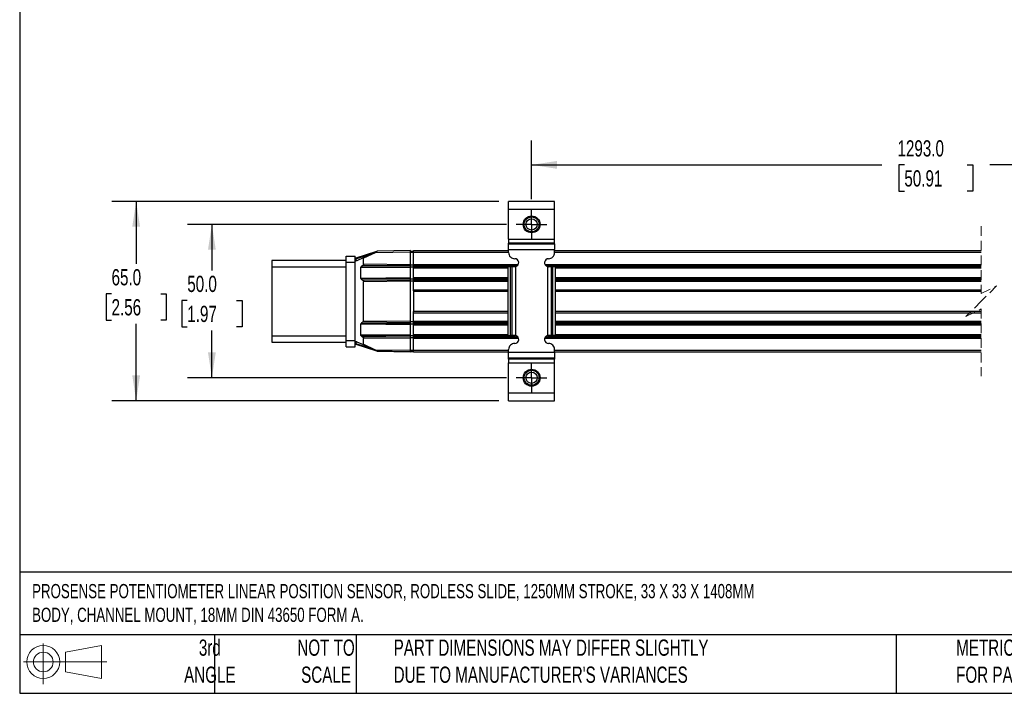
# Model space of a CAD drawing. Header units: millimetres. Extents: x 16 to 683, y 16 to 524.
# Tile 1 of 11: x 16 to 337, y 16 to 235. Entities that reach past the tile are written whole.
import ezdxf

# ---------------------------------------------------------------- set-up
doc = ezdxf.new("R2010")
doc.units = ezdxf.units.MM
doc.header["$LTSCALE"] = 2.5
doc.linetypes.add('CENTERX2', pattern=[20.32, 12.7, -2.54, 2.54, -2.54])
doc.linetypes.add('HIDDEN', pattern=[1.905, 1.27, -0.635])
doc.layers.add('CENTER', color=40, linetype='CENTERX2')
doc.layers.add('DIMENSIONS', color=140, linetype='Continuous', lineweight=25)
doc.layers.add('TEXT', color=140, linetype='Continuous', lineweight=25)
doc.styles.add('SLDTEXTSTYLE0', font='TXT', dxfattribs={"width": 0.7})
doc.dimstyles.new('SLDDIMSTYLE3', dxfattribs={"dimtxt": 5.39502, "dimasz": 8.255, "dimexe": 0, "dimexo": 0.0625, "dimgap": 1.348755, "dimtad": 0, "dimtih": 1, "dimtoh": 1, "dimrnd": 1e-09, "dimzin": 4, "dimdsep": 46, "dimtxsty": 'SLDTEXTSTYLE0', "dimsah": 1, "dimcen": 0.09, "dimadec": 0, "dimazin": 1, "dimtfac": 1, "dimtofl": 0, "dimtmove": 0, "dimatfit": 3, "dimfxl": 0, "dimfrac": 2, "dimtolj": 1, "dimtzin": 12, "dimarcsym": 0})

# ---------------------------------------------------------------- blocks, each defined once
blk = doc.blocks.new('Block11')
at = {"color": 7, "linetype": 'Continuous', "lineweight": 18}
for p, q in [((6.47, 13.28), (6.47, 0)), ((13.7, 10.42), (25.44, 12.58)), ((13.7, 3.99), (13.7, 10.42)), ((25.44, 12.58), (25.44, 1.83)), ((0, 7.2), (27.18, 7.2)), ((13.7, 3.99), (25.44, 1.83))]:
    blk.add_line(p, q, dxfattribs=at)
for radius in [5.38, 3.21]:
    blk.add_circle((6.47, 7.2), radius, dxfattribs=at)
blk = doc.blocks.new('Block12')
at = {"color": 7, "linetype": 'Continuous'}
blk.add_blockref('Block11', (0, 0), dxfattribs=at)
blk = doc.blocks.new('_D_10')
at = {"layer": 'DIMENSIONS'}
for p, q in [((182.79, 176.91), (182.79, 196.08)), ((424.72, 176.3), (424.72, 196.08)), ((371.41, 191.67), (367.89, 184.61)), ((373.18, 188.14), (371.41, 191.67)), ((182.79, 188.14), (297.01, 188.14)), ((304.32, 188.14), (302.51, 188.14)), ((302.51, 188.14), (302.51, 179.56)), ((324.84, 188.14), (326.65, 188.14)), ((326.65, 188.14), (326.65, 179.56)), ((366.12, 188.14), (332.15, 188.14)), ((367.89, 184.61), (366.12, 188.14)), ((424.72, 188.14), (373.18, 188.14)), ((302.51, 179.56), (304.32, 179.56)), ((326.65, 179.56), (324.84, 179.56))]:
    blk.add_line(p, q, dxfattribs=at)
for points in [[(182.79, 188.14), (191.04, 186.87), (191.04, 189.41)], [(424.72, 188.14), (416.47, 189.41), (416.47, 186.87)]]:
    blk.add_solid(points, dxfattribs=at)
at = {"layer": 'DIMENSIONS', "char_height": 5.292, "attachment_point": 1, "style": 'SLDTEXTSTYLE0'}
for s, insert in [('1293.0', (302.08, 196.17)), ('50.91', (304.32, 186.38))]:
    blk.add_mtext(s, dxfattribs=dict(at, insert=insert))
blk = doc.blocks.new('_D_11')
at = {"layer": 'DIMENSIONS'}
for p, q in [((174.62, 168.74), (70.6, 168.74)), ((78.54, 168.74), (78.54, 153.74)), ((70.52, 143.96), (68.71, 143.96)), ((68.71, 143.96), (68.71, 135.39)), ((86.55, 143.96), (88.36, 143.96)), ((88.36, 143.96), (88.36, 135.39)), ((68.71, 135.39), (70.52, 135.39)), ((88.36, 135.39), (86.55, 135.39)), ((78.54, 118.74), (78.54, 134.18)), ((174.62, 118.74), (70.6, 118.74))]:
    blk.add_line(p, q, dxfattribs=at)
for points in [[(78.54, 168.74), (77.27, 160.49), (79.81, 160.49)], [(78.54, 118.74), (79.81, 127), (77.27, 127)]]:
    blk.add_solid(points, dxfattribs=at)
at = {"layer": 'DIMENSIONS', "char_height": 5.292, "attachment_point": 1, "style": 'SLDTEXTSTYLE0'}
for s, insert in [('50.0', (70.52, 151.99)), ('1.97', (70.52, 142.21))]:
    blk.add_mtext(s, dxfattribs=dict(at, insert=insert))
blk = doc.blocks.new('_D_12')
at = {"layer": 'DIMENSIONS'}
for p, q in [((172.11, 176.24), (45.91, 176.24)), ((53.85, 176.24), (53.85, 155.91)), ((45.83, 146.13), (44.02, 146.13)), ((44.02, 146.13), (44.02, 137.55)), ((61.86, 146.13), (63.68, 146.13)), ((63.68, 146.13), (63.68, 137.55)), ((44.02, 137.55), (45.83, 137.55)), ((53.85, 111.24), (53.85, 136.34)), ((63.68, 137.55), (61.86, 137.55)), ((172.11, 111.24), (45.91, 111.24))]:
    blk.add_line(p, q, dxfattribs=at)
for points in [[(53.85, 176.24), (52.58, 167.99), (55.12, 167.99)], [(53.85, 111.24), (55.12, 119.5), (52.58, 119.5)]]:
    blk.add_solid(points, dxfattribs=at)
at = {"layer": 'DIMENSIONS', "char_height": 5.292, "attachment_point": 1, "style": 'SLDTEXTSTYLE0'}
for s, insert in [('65.0', (45.83, 154.16)), ('2.56', (45.83, 144.37))]:
    blk.add_mtext(s, dxfattribs=dict(at, insert=insert))
blk = doc.blocks.new('SW_CENTERMARKSYMBOL_0')
at = {"layer": 'CENTER', "color": 0}
for p, q in [((0, 2.54), (0, 4.99)), ((-2.54, 0), (-4.99, 0)), ((0, 0), (-2.54, 0)), ((0, 0), (0, 2.54)), ((0, 0), (0, -2.54)), ((0, 0), (2.54, 0)), ((2.54, 0), (4.99, 0)), ((0, -2.54), (0, -4.99))]:
    blk.add_line(p, q, dxfattribs=at)
blk = doc.blocks.new('SW_CENTERMARKSYMBOL_3')
at = {"layer": 'CENTER', "color": 0}
for p, q in [((0, 2.54), (0, 4.99)), ((-2.54, 0), (-4.99, 0)), ((0, 0), (-2.54, 0)), ((0, 0), (0, 2.54)), ((0, 0), (0, -2.54)), ((0, 0), (2.54, 0)), ((2.54, 0), (4.99, 0)), ((0, -2.54), (0, -4.99))]:
    blk.add_line(p, q, dxfattribs=at)

msp = doc.modelspace()

# ---------------------------------------------------------------- linework, layer by layer
for p, q in [((190.29, 176.243), (175.29, 176.243)), ((175.29, 173.743), (175.29, 176.243)), ((175.29, 173.743), (190.29, 173.743)), ((175.29, 163.894), (175.29, 173.743)), ((190.29, 173.743), (190.29, 176.243)), ((190.29, 163.894), (190.29, 173.743)), ((175.29, 163.894), (190.29, 163.894)), ((175.29, 163.894), (175.29, 162.645)), ((190.29, 162.645), (190.29, 163.894)), ((190.29, 162.645), (175.29, 162.645)), ((175.29, 162.39), (175.29, 162.645)), ((175.29, 162.39), (190.29, 162.39)), ((175.29, 160.515), (175.29, 162.39)), ((175.29, 160.515), (190.29, 160.515)), ((175.29, 159.543), (175.29, 160.515)), ((190.29, 162.39), (190.29, 162.645)), ((190.29, 162.39), (190.29, 160.515)), ((190.29, 159.543), (190.29, 160.515)), ((122.29, 158.421), (125.29, 158.421)), ((122.29, 156.421), (122.29, 158.421)), ((125.29, 156.421), (125.29, 158.421)), ((125.485, 157.553), (125.29, 157.553)), ((132.181, 159.892), (125.429, 157.744)), ((125.485, 157.553), (130.776, 159.236)), ((125.485, 157.553), (125.485, 156.888)), ((127.821, 157.859), (125.794, 156.913)), ((127.821, 157.859), (131.726, 159.68)), ((131.807, 159.498), (128.023, 157.734)), ((128.023, 155.832), (128.023, 157.734)), ((143.29, 159.699), (131.807, 159.498)), ((143.29, 160.199), (132.475, 160.01)), ((143.29, 159.699), (143.29, 160.199)), ((143.29, 160.049), (144.29, 160.049)), ((143.29, 160.014), (144.29, 160.014)), ((143.29, 155.699), (143.29, 159.699)), ((143.29, 159.664), (144.29, 159.664)), ((144.29, 160.199), (175.29, 160.199)), ((144.29, 159.699), (144.29, 160.199)), ((144.29, 155.706), (144.29, 159.699)), ((144.29, 159.699), (175.29, 159.699)), ((190.29, 160.199), (329.406, 160.199)), ((190.29, 159.699), (329.406, 159.699)), ((122.29, 156.921), (98.09, 156.921)), ((98.09, 156.921), (98.09, 154.921)), ((98.09, 154.921), (122.29, 154.921)), ((98.09, 154.921), (98.09, 132.321)), ((122.29, 156.421), (125.29, 156.421)), ((122.29, 130.821), (122.29, 156.421)), ((125.29, 130.821), (125.29, 156.421)), ((125.758, 156.893), (125.486, 156.888)), ((125.758, 156.893), (125.794, 156.913)), ((127.107, 151.232), (127.107, 154.665)), ((143.29, 154.524), (127.107, 154.665)), ((127.82, 155.434), (127.311, 155.063)), ((127.311, 155.063), (143.29, 154.924)), ((127.82, 155.434), (143.29, 155.299)), ((128.023, 155.832), (143.29, 155.699)), ((143.29, 155.299), (143.29, 155.699)), ((143.29, 155.541), (144.29, 155.541)), ((143.29, 154.924), (143.29, 155.299)), ((143.29, 154.524), (143.29, 154.924)), ((143.29, 154.866), (144.29, 154.866)), ((143.29, 151.374), (143.29, 154.524)), ((144.29, 155.306), (144.29, 155.706)), ((144.29, 155.706), (178.474, 155.706)), ((144.29, 154.928), (144.29, 155.306)), ((144.29, 155.306), (178.191, 155.306)), ((144.29, 154.528), (144.29, 154.928)), ((144.29, 154.928), (175.077, 154.928)), ((144.29, 151.378), (144.29, 154.528)), ((144.29, 154.528), (175.077, 154.528)), ((175.869, 154.943), (175.077, 154.943)), ((175.077, 154.943), (175.077, 132.543)), ((175.869, 132.543), (175.869, 154.943)), ((176.47, 154.943), (175.869, 154.943)), ((176.47, 132.543), (176.47, 154.943)), ((177.29, 154.943), (176.47, 154.943)), ((177.659, 154.996), (177.29, 154.943)), ((177.659, 132.489), (177.659, 154.996)), ((187.106, 155.706), (329.406, 155.706)), ((187.389, 155.306), (329.406, 155.306)), ((187.921, 154.996), (187.921, 132.489)), ((187.921, 154.996), (188.29, 154.943)), ((189.109, 154.943), (188.29, 154.943)), ((189.109, 154.943), (189.109, 132.543)), ((189.711, 154.943), (189.109, 154.943)), ((189.711, 132.543), (189.711, 154.943)), ((190.503, 154.943), (189.711, 154.943)), ((190.503, 154.943), (190.503, 132.543)), ((190.503, 154.928), (329.406, 154.928)), ((190.503, 154.528), (329.406, 154.528)), ((127.107, 151.232), (143.29, 151.374)), ((143.29, 150.974), (127.311, 150.834)), ((143.29, 150.974), (143.29, 151.374)), ((143.29, 151.031), (144.29, 151.031)), ((143.29, 150.599), (143.29, 150.974)), ((144.29, 150.978), (144.29, 151.378)), ((144.29, 151.378), (175.077, 151.378)), ((144.29, 150.601), (144.29, 150.978)), ((144.29, 150.978), (175.077, 150.978)), ((190.503, 151.378), (329.406, 151.378)), ((190.503, 150.978), (329.406, 150.978)), ((127.311, 150.834), (127.82, 150.464)), ((143.29, 150.599), (127.82, 150.464)), ((143.29, 150.199), (128.023, 150.065)), ((128.023, 137.326), (128.023, 150.065)), ((143.29, 150.199), (143.29, 150.599)), ((143.29, 150.356), (144.29, 150.356)), ((143.29, 137.193), (143.29, 150.199)), ((144.29, 150.201), (144.29, 150.601)), ((144.29, 150.601), (175.077, 150.601)), ((144.29, 147.45), (144.29, 150.201)), ((144.29, 150.201), (175.077, 150.201)), ((190.503, 150.601), (329.406, 150.601)), ((190.503, 150.201), (329.406, 150.201)), ((144.29, 147.093), (144.29, 147.45)), ((144.29, 147.45), (175.077, 147.45)), ((144.29, 147.093), (144.29, 140.307)), ((144.29, 146.95), (175.077, 146.95)), ((190.503, 147.45), (329.406, 147.45)), ((190.503, 146.95), (329.406, 146.95)), ((144.29, 140.45), (175.077, 140.45)), ((144.29, 139.95), (144.29, 140.307)), ((144.29, 137.2), (144.29, 139.95)), ((144.29, 139.95), (175.077, 139.95)), ((190.503, 140.45), (329.406, 140.45)), ((190.503, 139.95), (329.406, 139.95)), ((127.107, 132.727), (127.107, 136.159)), ((143.29, 136.018), (127.107, 136.159)), ((127.82, 136.928), (127.311, 136.557)), ((127.311, 136.557), (143.29, 136.418)), ((127.82, 136.928), (143.29, 136.793)), ((128.023, 137.326), (143.29, 137.193)), ((143.29, 136.793), (143.29, 137.193)), ((143.29, 137.035), (144.29, 137.035)), ((143.29, 136.418), (143.29, 136.793)), ((143.29, 136.018), (143.29, 136.418)), ((143.29, 136.36), (144.29, 136.36)), ((143.29, 132.868), (143.29, 136.018)), ((144.29, 136.8), (144.29, 137.2)), ((144.29, 137.2), (175.077, 137.2)), ((144.29, 136.423), (144.29, 136.8)), ((144.29, 136.8), (175.077, 136.8)), ((144.29, 136.023), (144.29, 136.423)), ((144.29, 136.423), (175.077, 136.423)), ((144.29, 132.873), (144.29, 136.023)), ((144.29, 136.023), (175.077, 136.023)), ((190.503, 137.2), (329.406, 137.2)), ((190.503, 136.8), (329.406, 136.8)), ((190.503, 136.423), (329.406, 136.423)), ((190.503, 136.023), (329.406, 136.023)), ((122.29, 132.321), (98.09, 132.321)), ((98.09, 132.321), (98.09, 130.321)), ((127.107, 132.727), (143.29, 132.868)), ((143.29, 132.468), (127.311, 132.329)), ((127.311, 132.329), (127.82, 131.958)), ((143.29, 132.093), (127.82, 131.958)), ((143.29, 131.693), (128.023, 131.56)), ((143.29, 132.468), (143.29, 132.868)), ((143.29, 132.525), (144.29, 132.525)), ((143.29, 132.093), (143.29, 132.468)), ((143.29, 131.693), (143.29, 132.093)), ((143.29, 131.85), (144.29, 131.85)), ((143.29, 127.693), (143.29, 131.693)), ((144.29, 132.473), (144.29, 132.873)), ((144.29, 132.873), (175.077, 132.873)), ((144.29, 132.095), (144.29, 132.473)), ((144.29, 132.473), (177.505, 132.473)), ((144.29, 131.695), (144.29, 132.095)), ((144.29, 132.095), (178.272, 132.095)), ((144.29, 127.702), (144.29, 131.695)), ((144.29, 131.695), (178.509, 131.695)), ((175.077, 132.543), (175.869, 132.543)), ((176.47, 132.543), (175.869, 132.543)), ((177.29, 132.543), (176.47, 132.543)), ((177.659, 132.489), (177.29, 132.543)), ((187.071, 131.695), (329.406, 131.695)), ((187.308, 132.095), (329.406, 132.095)), ((188.29, 132.543), (187.921, 132.489)), ((188.074, 132.473), (329.406, 132.473)), ((189.109, 132.543), (188.29, 132.543)), ((189.711, 132.543), (189.109, 132.543)), ((190.503, 132.543), (189.711, 132.543)), ((190.503, 132.873), (329.406, 132.873)), ((98.09, 130.321), (122.29, 130.321)), ((125.29, 130.821), (122.29, 130.821)), ((122.29, 128.821), (122.29, 130.821)), ((122.29, 128.821), (125.29, 128.821)), ((125.29, 128.821), (125.29, 130.821)), ((125.29, 129.838), (125.485, 129.838)), ((125.429, 129.648), (132.246, 127.47)), ((125.485, 130.504), (125.485, 129.838)), ((130.827, 128.131), (125.485, 129.838)), ((125.758, 130.499), (125.486, 130.504)), ((125.794, 130.478), (125.758, 130.499)), ((125.794, 130.478), (127.821, 129.533)), ((131.726, 127.712), (127.821, 129.533)), ((128.023, 129.658), (128.023, 131.56)), ((128.023, 129.658), (131.807, 127.893)), ((131.807, 127.893), (143.29, 127.693)), ((132.475, 127.382), (143.29, 127.193)), ((132.524, 127.381), (132.54, 127.376)), ((137.29, 127.293), (132.54, 127.376)), ((143.29, 127.188), (137.29, 127.293)), ((143.29, 127.728), (144.29, 127.728)), ((143.29, 127.193), (143.29, 127.693)), ((143.29, 127.378), (144.29, 127.378)), ((143.29, 127.343), (144.29, 127.343)), ((144.29, 127.202), (144.29, 127.702)), ((144.29, 127.702), (175.29, 127.702)), ((144.29, 127.202), (175.29, 127.202)), ((175.29, 126.97), (175.29, 127.943)), ((190.29, 126.97), (175.29, 126.97)), ((175.29, 125.096), (175.29, 126.97)), ((190.29, 126.97), (190.29, 127.943)), ((190.29, 127.702), (329.406, 127.702)), ((190.29, 127.202), (329.406, 127.202)), ((190.29, 126.97), (190.29, 125.096)), ((190.29, 125.096), (175.29, 125.096)), ((175.29, 124.841), (175.29, 125.096)), ((190.29, 124.841), (175.29, 124.841)), ((175.29, 124.841), (175.29, 123.591)), ((175.29, 123.591), (190.29, 123.591)), ((175.29, 113.743), (175.29, 123.591)), ((190.29, 125.096), (190.29, 124.841)), ((190.29, 123.591), (190.29, 124.841)), ((190.29, 113.743), (190.29, 123.591)), ((175.29, 111.243), (175.29, 113.743)), ((190.29, 113.743), (175.29, 113.743)), ((190.29, 111.243), (190.29, 113.743)), ((175.29, 111.243), (190.29, 111.243))]:
    msp.add_line(p, q)
at = {"color": 7, "linetype": 'HIDDEN', "lineweight": 18}
for p, q in [((329.406, 168.136), (329.406, 146.2)), ((329.406, 146.2), (334.406, 148.7)), ((334.406, 148.7), (329.406, 143.7)), ((329.406, 143.7), (324.406, 138.7)), ((324.406, 138.7), (329.406, 141.2)), ((329.406, 141.2), (329.406, 119.265))]:
    msp.add_line(p, q, dxfattribs=at)
at = {"flags": 128}
msp.add_lwpolyline([(132.54, 127.376), (132.54, 127.38), (132.54, 127.381)], dxfattribs=at)
for centre, radius in [((182.79, 168.743), 2.75), ((182.79, 168.743), 2.45), ((182.79, 168.743), 1.85), ((182.79, 118.743), 2.75), ((182.79, 118.743), 2.45), ((182.79, 118.743), 1.85)]:
    msp.add_circle(centre, radius)
for centre, radius, start, end in [((125.49, 157.553), 0.2, 107.65719, 179.99455), ((127.378, 158.206), 2.003, 193.36085, 199.04048), ((132.479, 159.809), 0.2, 91.01912, 114.97242), ((177.29, 159.543), 2, 179.99749, 270.00176), ((177.29, 156.243), 1.3, 286.51095, 89.99867), ((188.29, 156.243), 1.3, 90.00096, 253.49205), ((188.29, 159.543), 2, 269.99945, 359.99959), ((125.49, 156.688), 0.2, 90.99984, 179.99821), ((177.29, 131.243), 1.3, 270.00133, 73.48905), ((188.29, 131.243), 1.3, 106.50795, 269.99904), ((125.49, 130.704), 0.2, 180.00152, 269.00069), ((125.49, 129.838), 0.2, 179.97318, 252.30322), ((127.364, 129.186), 1.989, 160.86802, 166.58629), ((177.29, 127.943), 2, 89.99824, 180.00251), ((188.29, 127.943), 2, 0.00041, 90.00055), ((132.479, 127.582), 0.2, 245.02758, 268.98088)]:
    msp.add_arc(centre, radius, start, end)
for points, knots in [([(127.821, 157.859), (127.848, 157.868), (127.886, 157.882), (127.936, 157.875), (127.966, 157.862), (127.991, 157.841), (128.01, 157.81), (128.021, 157.774), (128.023, 157.748), (128.023, 157.734)], [0, 0, 0, 0, 0.2856441, 0.40077, 0.5029472, 0.614965, 0.7326448, 0.8602324, 1, 1, 1, 1]), ([(131.726, 159.68), (131.811, 159.719), (131.973, 159.795), (132.179, 159.891), (132.313, 159.953), (132.373, 159.981), (132.389, 159.989), (132.393, 159.991), (132.394, 159.991)], [0, 0, 0, 0, 0.3802486, 0.7267005, 0.9282825, 0.9820706, 0.995536, 1, 1, 1, 1]), ([(131.726, 159.68), (131.728, 159.675), (131.734, 159.657), (131.752, 159.62), (131.777, 159.564), (131.796, 159.521), (131.807, 159.498)], [0, 0, 0, 0, 0.0761375, 0.2925888, 0.6168299, 1, 1, 1, 1]), ([(131.807, 159.498), (131.892, 159.564), (132.049, 159.685), (132.235, 159.827), (132.335, 159.904), (132.364, 159.926)], [0, 0, 0, 0, 0.4576336, 0.8461039, 1, 1, 1, 1]), ([(132.364, 159.926), (132.384, 159.942), (132.417, 159.967), (132.454, 159.995), (132.471, 160.007), (132.475, 160.01)], [0, 0, 0, 0, 0.5543879, 0.8871955, 1, 1, 1, 1]), ([(127.107, 154.665), (127.11, 154.703), (127.115, 154.781), (127.158, 154.89), (127.221, 154.988), (127.281, 155.038), (127.311, 155.063)], [0, 0, 0, 0, 0.24874659, 0.4989915, 0.7482931, 1, 1, 1, 1]), ([(128.023, 155.832), (128.021, 155.794), (128.016, 155.716), (127.974, 155.608), (127.91, 155.51), (127.851, 155.46), (127.82, 155.434)], [0, 0, 0, 0, 0.24735209, 0.49904047, 0.74120416, 1, 1, 1, 1]), ([(127.311, 150.834), (127.281, 150.859), (127.221, 150.909), (127.158, 151.007), (127.115, 151.116), (127.11, 151.194), (127.107, 151.232)], [0, 0, 0, 0, 0.2501453, 0.5009189, 0.7497282, 1, 1, 1, 1]), ([(127.82, 150.464), (127.851, 150.438), (127.91, 150.388), (127.974, 150.289), (128.016, 150.181), (128.021, 150.104), (128.023, 150.065)], [0, 0, 0, 0, 0.2587808, 0.5009605, 0.7526256, 1, 1, 1, 1]), ([(127.107, 136.159), (127.11, 136.198), (127.115, 136.275), (127.158, 136.384), (127.221, 136.483), (127.281, 136.532), (127.311, 136.557)], [0, 0, 0, 0, 0.24874734, 0.498992, 0.74829336, 1, 1, 1, 1]), ([(128.023, 137.326), (128.021, 137.288), (128.016, 137.211), (127.974, 137.103), (127.91, 137.004), (127.851, 136.954), (127.82, 136.928)], [0, 0, 0, 0, 0.2473515, 0.4990404, 0.7412037, 1, 1, 1, 1]), ([(127.311, 132.329), (127.281, 132.353), (127.221, 132.403), (127.158, 132.502), (127.115, 132.611), (127.11, 132.688), (127.107, 132.727)], [0, 0, 0, 0, 0.250146, 0.5009179, 0.7497281, 1, 1, 1, 1]), ([(127.82, 131.958), (127.851, 131.932), (127.91, 131.882), (127.974, 131.783), (128.016, 131.675), (128.021, 131.598), (128.023, 131.56)], [0, 0, 0, 0, 0.25878001, 0.50095975, 0.75262665, 1, 1, 1, 1]), ([(128.023, 129.658), (128.023, 129.644), (128.021, 129.618), (128.01, 129.581), (127.991, 129.551), (127.966, 129.529), (127.936, 129.517), (127.886, 129.51), (127.848, 129.523), (127.821, 129.533)], [0, 0, 0, 0, 0.1397468, 0.2673265, 0.385018, 0.4970471, 0.5992253, 0.7143526, 1, 1, 1, 1]), ([(131.726, 127.712), (131.728, 127.717), (131.734, 127.735), (131.752, 127.772), (131.777, 127.828), (131.796, 127.87), (131.807, 127.893)], [0, 0, 0, 0, 0.0761375, 0.2925888, 0.6168213, 1, 1, 1, 1]), ([(132.394, 127.4), (132.393, 127.401), (132.39, 127.403), (132.375, 127.41), (132.34, 127.426), (132.278, 127.455), (132.07, 127.551), (131.884, 127.639), (131.726, 127.712)], [0, 0, 0, 0, 0.0038455, 0.0165052, 0.0679721, 0.1611881, 0.2928445, 1, 1, 1, 1]), ([(131.807, 127.893), (131.886, 127.832), (132.026, 127.725), (132.204, 127.588), (132.303, 127.512), (132.341, 127.482)], [0, 0, 0, 0, 0.4443389, 0.7847292, 1, 1, 1, 1]), ([(132.341, 127.482), (132.368, 127.462), (132.405, 127.434), (132.448, 127.402), (132.466, 127.388), (132.474, 127.383), (132.475, 127.382)], [0, 0, 0, 0, 0.593007, 0.835224, 0.9691792, 1, 1, 1, 1])]:
    msp.add_open_spline(points, degree=3, knots=knots)
at = {"layer": 'TEXT'}
for p, q in [((15.875, 523.875), (15.875, 15.875)), ((682.625, 55.315), (15.875, 55.315)), ((682.625, 34.925), (15.875, 34.925)), ((79.375, 34.925), (79.375, 15.875)), ((125.529, 34.925), (125.529, 15.875)), ((301.616, 34.925), (301.616, 15.875)), ((15.875, 15.875), (682.625, 15.875))]:
    msp.add_line(p, q, dxfattribs=at)

# ---------------------------------------------------------------- block references
at = {"layer": 'CENTER'}
for name, p in [('SW_CENTERMARKSYMBOL_0', (182.79, 168.743)), ('SW_CENTERMARKSYMBOL_3', (182.79, 118.743))]:
    msp.add_blockref(name, p, dxfattribs=at)
at = {"layer": 'TEXT'}
msp.add_blockref('Block12', (17.095, 18.885), dxfattribs=at)

# ---------------------------------------------------------------- texts
at = {"layer": 'TEXT', "style": 'SLDTEXTSTYLE0'}
for s, insert, char_height, attachment_point in [('PROSENSE POTENTIOMETER LINEAR POSITION SENSOR, RODLESS SLIDE, 1250MM STROKE, 33 X 33 X 1408MM ^JBODY, CHANNEL MOUNT, 18MM DIN 43650 FORM A.', (19.914, 51.504), 4.630208, 1), ('3rd^JANGLE', (77.872, 33.41), 5.2917, 2), ('NOT TO^JSCALE', (115.759, 33.41), 5.29167, 2), ("PART DIMENSIONS MAY DIFFER SLIGHTLY ^JDUE TO MANUFACTURER'S VARIANCES", (137.798, 33.41), 5.29167, 1), ('METRIC UNITS USED ^JFOR PART DESIGN', (321.196, 33.41), 5.29167, 1)]:
    msp.add_mtext(s, dxfattribs=dict(at, insert=insert, char_height=char_height, attachment_point=attachment_point))

# ---------------------------------------------------------------- dimensions: what is measured, and where the dimension line sits
at = {"layer": 'DIMENSIONS'}
dim = msp.add_linear_dim(base=(424.721, 188.138), p1=(182.79, 173.733), p2=(424.721, 173.124), text='1293.0', dimstyle='SLDDIMSTYLE3', dxfattribs=at)
dim.commit()
dim.dimension.update_dxf_attribs({"geometry": '_D_10', "text_midpoint": (314.58, 188.138), "dimtype": 160})
for base, p1, p2, picture, middle in [((53.848, 111.243), (175.29, 176.243), (175.29, 111.243), '_D_12', (53.848, 146.126)), ((78.535, 118.743), (177.8, 168.743), (177.8, 118.743), '_D_11', (78.535, 143.961))]:
    dim = msp.add_linear_dim(base=base, p1=p1, p2=p2, angle=90, dimstyle='SLDDIMSTYLE3', dxfattribs=at)
    dim.commit()
    dim.dimension.update_dxf_attribs({"geometry": picture, "text_midpoint": middle, "dimtype": 160})

doc.saveas('drawing.dxf')
